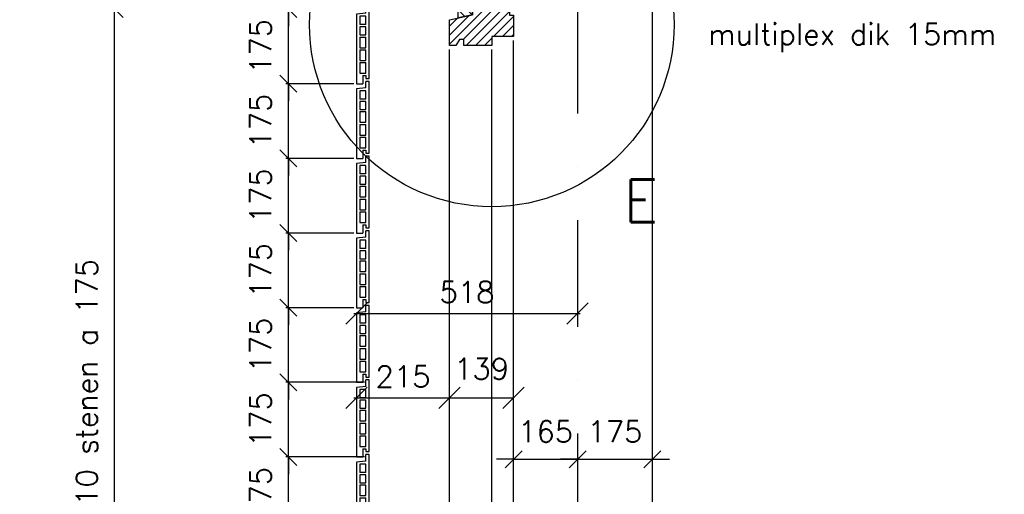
# Model space of a CAD drawing. Extents: x 0 to 297174, y -27731 to 163980.
# Tile 106 of 152: x 178415 to 180723, y 100670 to 101783. Entities that reach past the tile are written whole.
import ezdxf

# ---------------------------------------------------------------- set-up
doc = ezdxf.new("R2010")
doc.units = 0
doc.header["$LTSCALE"] = 5
doc.header["$MEASUREMENT"] = 0
doc.header["$PDMODE"] = 3
doc.header["$PDSIZE"] = 0.1
doc.linetypes.add('DASHDOT', pattern=[1, 0.5, -0.25, 0, -0.25])
doc.linetypes.add('DD1', pattern=[2.66667, 1.66667, -0.5, 0, -0.5])
doc.layers.get('0').update_dxf_attribs({"linetype": 'CONTINUOUS'})
doc.layers.get('DEFPOINTS').update_dxf_attribs({"linetype": 'CONTINUOUS'})
for name, color, linetype in [('_DETAILNUMMERS', 4, 'CONTINUOUS'), ('_DETAILNUMMERSTEKST', 4, 'CONTINUOUS'), ('A--A35--_F--3-', 9, 'CONTINUOUS'), ('A--L21D1_BUITENWAND', 1, 'CONTINUOUS'), ('A--L21D3_BUITENWAND', 3, 'CONTINUOUS'), ('A--L31--', 2, 'CONTINUOUS'), ('A--L31--_F--3-', 7, 'CONTINUOUS'), ('A--L31A1_BUITENKOZIJN', 1, 'CONTINUOUS'), ('A--M$1A-_F123-', 1, 'CONTINUOUS'), ('A--M1$A-_F123-', 1, 'CONTINUOUS'), ('A--T01A-25_TEKST', 2, 'CONTINUOUS'), ('STRAMIEN', 8, 'DD1'), ('X--LR---_CP', 7, 'CONTINUOUS')]:
    doc.layers.add(name, color=color, linetype=linetype)
doc.styles.add('ALFA-0_25', font='ROMANS')
doc.styles.add('HIEMSTRA', font='romans.shx')
doc.dimstyles.new('ALFA-0_25', dxfattribs={"dimscale": 50, "dimtxt": 2.5, "dimasz": 2.5, "dimexe": 0.3, "dimexo": 0.3, "dimgap": 1.25, "dimtad": 1, "dimdec": 0, "dimzin": 0, "dimdsep": 46, "dimtxsty": 'ALFA-0_25', "dimblk1": 'OBLIQUE', "dimblk2": 'OBLIQUE', "dimsah": 1, "dimcen": 0.09, "dimdle": 0.3, "dimclrd": 1, "dimclre": 1, "dimclrt": 2, "dimadec": 0, "dimazin": 0, "dimtfac": 1, "dimtdec": 0, "dimtofl": 0, "dimtmove": 2, "dimatfit": 3, "dimldrblk": 'OBLIQUE', "dimfxl": 0, "dimtvp": 625, "dimtolj": 1, "dimtzin": 0, "dimarcsym": 0})
doc.dimstyles.get("Standard").update_dxf_attribs({"dimscale": 50, "dimtxt": 2.5, "dimasz": 2, "dimexe": 0.3, "dimexo": 0.3, "dimgap": 2, "dimtad": 1, "dimdec": 0, "dimzin": 0, "dimdsep": 46, "dimtxsty": 'HIEMSTRA', "dimblk1": 'OBLIQUE', "dimblk2": 'OBLIQUE', "dimsah": 1, "dimcen": 0.09, "dimdle": 0.3, "dimclrd": 1, "dimclre": 1, "dimclrt": 2, "dimadec": 0, "dimazin": 0, "dimtfac": 1, "dimtdec": 4, "dimtix": 1, "dimtmove": 2, "dimatfit": 3, "dimldrblk": 'OBLIQUE', "dimfxl": 0, "dimtvp": 625, "dimtolj": 1, "dimtzin": 0, "dimarcsym": 0})

# ---------------------------------------------------------------- blocks, each defined once
blk = doc.blocks.new('ARGE175GR')
at = {"layer": 'A--L21D3_BUITENWAND', "color": 8}
for p, q in [((0, 168), (-8, 168)), ((-8, 153), (-8, 168)), ((0, 0), (0, 168)), ((-8, 153), (-30, 150.5)), ((-30, 150.5), (-30, -12.5)), ((-22, 145.5), (-22, 126)), ((-8, 145.5), (-22, 145.5)), ((-8, 126), (-8, 145.5)), ((-8, 126), (-22, 126)), ((-8, 121), (-22, 121)), ((-22, 121), (-22, 102)), ((-8, 102), (-8, 121)), ((-22, 102), (-8, 102)), ((-22, 97), (-22, 72)), ((-22, 97), (-8, 97)), ((-8, 72), (-8, 97)), ((-22, 72), (-8, 72)), ((-22, 67), (-22, 42)), ((-22, 67), (-8, 67)), ((-8, 42), (-8, 67)), ((-22, 42), (-8, 42)), ((-22, 37), (-22, 12)), ((-22, 37), (-8, 37)), ((-8, 12), (-8, 37)), ((-22, 12), (-8, 12)), ((-15, 7), (-15, -12.5)), ((-15, 7), (-8, 7)), ((-8, 7), (-8, 0)), ((-8, 0), (0, 0)), ((-30, -12.5), (-15, -12.5))]:
    blk.add_line(p, q, dxfattribs=at)
blk = doc.blocks.new('_OBLIQUE')
at = {"color": 0, "linetype": 'ByBlock'}
blk.add_line((-0.5, -0.5), (0.5, 0.5), dxfattribs=at)
blk = doc.blocks.new('*D134')
at = {"layer": 'A--M$1A-_F123-', "color": 1, "lineweight": -2}
for p, q in [((179044.8, 100757.9), (179044.8, 100797.9)), ((179223.3, 100757.9), (179038.8, 100757.9)), ((179044.8, 100582.9), (179044.8, 100757.9)), ((179223.3, 100582.9), (179038.8, 100582.9)), ((179044.8, 100582.9), (179044.8, 100542.9))]:
    blk.add_line(p, q, dxfattribs=at)
at = {"layer": 'DEFPOINTS', "color": 0}
for p in [(179044.8, 100757.9), (179229.3, 100757.9), (179229.3, 100582.9)]:
    blk.add_point(p, dxfattribs=at)
at = {"layer": 'A--M$1A-_F123-', "color": 1, "lineweight": -2, "xscale": 40, "yscale": 40, "zscale": 40}
for p, rotation in [((179044.8, 100757.9), 270), ((179044.8, 100582.9), 90)]:
    blk.add_blockref('_OBLIQUE', p, dxfattribs=dict(at, rotation=rotation))
at = {"layer": 'A--M$1A-_F123-', "color": 2, "insert": (178979.8, 100670.4), "char_height": 50, "attachment_point": 5, "rotation": 90, "style": 'HIEMSTRA'}
blk.add_mtext('\\A1;175', dxfattribs=at)
blk = doc.blocks.new('*D135')
at = {"layer": 'A--M$1A-_F123-', "color": 1, "lineweight": -2}
for p, q in [((179044.8, 100932.9), (179044.8, 100972.9)), ((179223.3, 100932.9), (179038.8, 100932.9)), ((179044.8, 100757.9), (179044.8, 100932.9)), ((179223.3, 100757.9), (179038.8, 100757.9)), ((179044.8, 100757.9), (179044.8, 100717.9))]:
    blk.add_line(p, q, dxfattribs=at)
at = {"layer": 'DEFPOINTS', "color": 0}
for p in [(179044.8, 100932.9), (179229.3, 100932.9), (179229.3, 100757.9)]:
    blk.add_point(p, dxfattribs=at)
at = {"layer": 'A--M$1A-_F123-', "color": 1, "lineweight": -2, "xscale": 40, "yscale": 40, "zscale": 40}
for p, rotation in [((179044.8, 100932.9), 270), ((179044.8, 100757.9), 90)]:
    blk.add_blockref('_OBLIQUE', p, dxfattribs=dict(at, rotation=rotation))
at = {"layer": 'A--M$1A-_F123-', "color": 2, "insert": (178979.8, 100845.4), "char_height": 50, "attachment_point": 5, "rotation": 90, "style": 'HIEMSTRA'}
blk.add_mtext('\\A1;175', dxfattribs=at)
blk = doc.blocks.new('*D136')
at = {"layer": 'A--M$1A-_F123-', "color": 1, "lineweight": -2}
for p, q in [((179044.8, 101107.9), (179044.8, 101147.9)), ((179198.3, 101107.9), (179038.8, 101107.9)), ((179044.8, 100932.9), (179044.8, 101107.9)), ((179198.3, 100932.9), (179038.8, 100932.9)), ((179044.8, 100932.9), (179044.8, 100892.9))]:
    blk.add_line(p, q, dxfattribs=at)
at = {"layer": 'DEFPOINTS', "color": 0}
for p in [(179044.8, 101107.9), (179204.3, 101107.9), (179204.3, 100932.9)]:
    blk.add_point(p, dxfattribs=at)
at = {"layer": 'A--M$1A-_F123-', "color": 1, "lineweight": -2, "xscale": 40, "yscale": 40, "zscale": 40}
for p, rotation in [((179044.8, 101107.9), 270), ((179044.8, 100932.9), 90)]:
    blk.add_blockref('_OBLIQUE', p, dxfattribs=dict(at, rotation=rotation))
at = {"layer": 'A--M$1A-_F123-', "color": 2, "insert": (178979.8, 101020.4), "char_height": 50, "attachment_point": 5, "rotation": 90, "style": 'HIEMSTRA'}
blk.add_mtext('\\A1;175', dxfattribs=at)
blk = doc.blocks.new('*D137')
at = {"layer": 'A--M$1A-_F123-', "color": 1, "lineweight": -2}
for p, q in [((179044.8, 101282.9), (179044.8, 101322.9)), ((179198.3, 101282.9), (179038.8, 101282.9)), ((179044.8, 101107.9), (179044.8, 101282.9)), ((179198.3, 101107.9), (179038.8, 101107.9)), ((179044.8, 101107.9), (179044.8, 101067.9))]:
    blk.add_line(p, q, dxfattribs=at)
at = {"layer": 'DEFPOINTS', "color": 0}
for p in [(179044.8, 101282.9), (179204.3, 101282.9), (179204.3, 101107.9)]:
    blk.add_point(p, dxfattribs=at)
at = {"layer": 'A--M$1A-_F123-', "color": 1, "lineweight": -2, "xscale": 40, "yscale": 40, "zscale": 40}
for p, rotation in [((179044.8, 101282.9), 270), ((179044.8, 101107.9), 90)]:
    blk.add_blockref('_OBLIQUE', p, dxfattribs=dict(at, rotation=rotation))
at = {"layer": 'A--M$1A-_F123-', "color": 2, "insert": (178979.8, 101195.4), "char_height": 50, "attachment_point": 5, "rotation": 90, "style": 'HIEMSTRA'}
blk.add_mtext('\\A1;175', dxfattribs=at)
blk = doc.blocks.new('*D138')
at = {"layer": 'A--M$1A-_F123-', "color": 1, "lineweight": -2}
for p, q in [((179044.8, 101457.9), (179044.8, 101497.9)), ((179198.3, 101457.9), (179038.8, 101457.9)), ((179044.8, 101282.9), (179044.8, 101457.9)), ((179144.6, 101282.9), (179038.8, 101282.9)), ((179044.8, 101282.9), (179044.8, 101242.9))]:
    blk.add_line(p, q, dxfattribs=at)
at = {"layer": 'DEFPOINTS', "color": 0}
for p in [(179044.8, 101457.9), (179204.3, 101457.9), (179150.6, 101282.9)]:
    blk.add_point(p, dxfattribs=at)
at = {"layer": 'A--M$1A-_F123-', "color": 1, "lineweight": -2, "xscale": 40, "yscale": 40, "zscale": 40}
for p, rotation in [((179044.8, 101457.9), 270), ((179044.8, 101282.9), 90)]:
    blk.add_blockref('_OBLIQUE', p, dxfattribs=dict(at, rotation=rotation))
at = {"layer": 'A--M$1A-_F123-', "color": 2, "insert": (178979.8, 101370.4), "char_height": 50, "attachment_point": 5, "rotation": 90, "style": 'HIEMSTRA'}
blk.add_mtext('\\A1;175', dxfattribs=at)
blk = doc.blocks.new('*D139')
at = {"layer": 'A--M$1A-_F123-', "color": 1, "lineweight": -2}
for p, q in [((179044.8, 101632.9), (179044.8, 101672.9)), ((179198.3, 101632.9), (179038.8, 101632.9)), ((179044.8, 101457.9), (179044.8, 101632.9)), ((179198.3, 101457.9), (179038.8, 101457.9)), ((179044.8, 101457.9), (179044.8, 101417.9))]:
    blk.add_line(p, q, dxfattribs=at)
at = {"layer": 'DEFPOINTS', "color": 0}
for p in [(179044.8, 101632.9), (179204.3, 101632.9), (179204.3, 101457.9)]:
    blk.add_point(p, dxfattribs=at)
at = {"layer": 'A--M$1A-_F123-', "color": 1, "lineweight": -2, "xscale": 40, "yscale": 40, "zscale": 40}
for p, rotation in [((179044.8, 101632.9), 270), ((179044.8, 101457.9), 90)]:
    blk.add_blockref('_OBLIQUE', p, dxfattribs=dict(at, rotation=rotation))
at = {"layer": 'A--M$1A-_F123-', "color": 2, "insert": (178979.8, 101545.4), "char_height": 50, "attachment_point": 5, "rotation": 90, "style": 'HIEMSTRA'}
blk.add_mtext('\\A1;175', dxfattribs=at)
blk = doc.blocks.new('*D140')
at = {"layer": 'A--M$1A-_F123-', "color": 1, "lineweight": -2}
for p, q in [((179044.8, 101807.9), (179044.8, 101847.9)), ((179198.3, 101807.9), (179038.8, 101807.9)), ((179044.8, 101632.9), (179044.8, 101807.9)), ((179198.3, 101632.9), (179038.8, 101632.9)), ((179044.8, 101632.9), (179044.8, 101592.9))]:
    blk.add_line(p, q, dxfattribs=at)
at = {"layer": 'DEFPOINTS', "color": 0}
for p in [(179044.8, 101807.9), (179204.3, 101807.9), (179204.3, 101632.9)]:
    blk.add_point(p, dxfattribs=at)
at = {"layer": 'A--M$1A-_F123-', "color": 1, "lineweight": -2, "xscale": 40, "yscale": 40, "zscale": 40}
for p, rotation in [((179044.8, 101807.9), 270), ((179044.8, 101632.9), 90)]:
    blk.add_blockref('_OBLIQUE', p, dxfattribs=dict(at, rotation=rotation))
at = {"layer": 'A--M$1A-_F123-', "color": 2, "insert": (178979.8, 101720.4), "char_height": 50, "attachment_point": 5, "rotation": 90, "style": 'HIEMSTRA'}
blk.add_mtext('\\A1;175', dxfattribs=at)
blk = doc.blocks.new('*D141')
at = {"layer": 'A--M$1A-_F123-', "color": 1, "lineweight": -2}
for p, q in [((179044.8, 101982.9), (179044.8, 102022.9)), ((179205.8, 101982.9), (179038.8, 101982.9)), ((179044.8, 101807.9), (179044.8, 101982.9)), ((179198.3, 101807.9), (179038.8, 101807.9)), ((179044.8, 101807.9), (179044.8, 101767.9))]:
    blk.add_line(p, q, dxfattribs=at)
at = {"layer": 'DEFPOINTS', "color": 0}
for p in [(179044.8, 101982.9), (179211.8, 101982.9), (179204.3, 101807.9)]:
    blk.add_point(p, dxfattribs=at)
at = {"layer": 'A--M$1A-_F123-', "color": 1, "lineweight": -2, "xscale": 40, "yscale": 40, "zscale": 40}
for p, rotation in [((179044.8, 101982.9), 270), ((179044.8, 101807.9), 90)]:
    blk.add_blockref('_OBLIQUE', p, dxfattribs=dict(at, rotation=rotation))
at = {"layer": 'A--M$1A-_F123-', "color": 2, "insert": (178979.8, 101895.4), "char_height": 50, "attachment_point": 5, "rotation": 90, "style": 'HIEMSTRA'}
blk.add_mtext('\\A1;175', dxfattribs=at)
blk = doc.blocks.new('*D150')
at = {"layer": 'A--M$1A-_F123-', "color": 1, "lineweight": -2}
for p, q in [((179131, 101807.9), (178631.5, 101807.9)), ((178637.5, 100051.9), (178637.5, 101813.9)), ((179131, 100057.9), (178631.5, 100057.9))]:
    blk.add_line(p, q, dxfattribs=at)
at = {"layer": 'DEFPOINTS', "color": 0}
for p in [(178637.5, 101807.9), (179137, 101807.9), (179137, 100057.9)]:
    blk.add_point(p, dxfattribs=at)
at = {"layer": 'A--M$1A-_F123-', "color": 1, "lineweight": -2, "xscale": 40, "yscale": 40, "zscale": 40}
for p, rotation in [((178637.5, 101807.9), 90), ((178637.5, 100057.9), 270)]:
    blk.add_blockref('_OBLIQUE', p, dxfattribs=dict(at, rotation=rotation))
at = {"layer": 'A--M$1A-_F123-', "color": 2, "insert": (178572.5, 100932.9), "char_height": 50, "attachment_point": 5, "rotation": 90, "style": 'HIEMSTRA'}
blk.add_mtext('\\A1;10 stenen a 175', dxfattribs=at)
blk = doc.blocks.new('KOZIJN_VE')
at = {"layer": 'A--A35--_F--3-'}
h = blk.add_hatch(dxfattribs=at)
h.set_pattern_fill('ALFALINE', color=256, scale=15, angle=90, style=0, pattern_type=2)
h.set_pattern_definition([(135, (571.291, -567.27), (-10.6066, -10.6066), [])])
h.paths.add_polyline_path([(-105, 50.9), (0, 50.9), (0, 0), (-71, 0), (-71, -14), (-105, -20.1)])
h = blk.add_hatch(dxfattribs=at)
h.set_pattern_fill('ALFALINE', color=256, scale=15, style=0, pattern_type=2)
h.set_pattern_definition([(45, (571.291, -567.27), (-10.6066, 10.6066), [])])
h.paths.add_polyline_path([(-125, -25.4), (-71, -14), (-71, 0), (15, 0), (15, -15), (25, -15), (25, -65), (-26, -65), (-26, -86), (-92, -86), (-92, -71.9), (-102, -71.9), (-110, -85.9), (-125, -86)])
at = {"layer": 'A--L31--_F--3-', "color": 2, "linetype": 'Continuous'}
for points in [[(0, 50.9), (0, 50.9), (0, 0), (-71, 0), (-71, -14), (-105, -21.2), (-105, 50.9)], [(-125, -25.4), (-71, -14), (-71, 0), (15, 0), (15, -15), (25, -15), (25, -65), (-26, -65), (-26, -86), (-92, -86), (-92, -86), (-92, -71.9), (-102, -71.9), (-110, -85.9), (-125, -86)]]:
    blk.add_lwpolyline(points, close=True, dxfattribs=at)
at = {"layer": 'X--LR---_CP'}
blk.add_point((0, 0), dxfattribs=at)
blk = doc.blocks.new('*D661')
at = {"layer": 'A--M$1A-_F123-', "color": 1, "lineweight": -2}
for p, q in [((179572.6, 100752.5), (179532.6, 100752.5)), ((179572.6, 100752.5), (179722.6, 100752.5)), ((179722.6, 100752.5), (179762.6, 100752.5))]:
    blk.add_line(p, q, dxfattribs=at)
at = {"layer": 'DEFPOINTS', "color": 0}
for p in [(179572.6, 100752.5), (179722.6, 100752.5), (179722.6, 100752.5)]:
    blk.add_point(p, dxfattribs=at)
at = {"layer": 'A--M$1A-_F123-', "color": 1, "lineweight": -2, "xscale": 40, "yscale": 40, "zscale": 40}
blk.add_blockref('_OBLIQUE', (179572.6, 100752.5), dxfattribs=at)
at = {"layer": 'A--M$1A-_F123-', "color": 1, "lineweight": -2, "xscale": 40, "yscale": 40, "zscale": 40, "rotation": 180}
blk.add_blockref('_OBLIQUE', (179722.6, 100752.5), dxfattribs=at)
at = {"layer": 'A--M$1A-_F123-', "color": 2, "insert": (179647.6, 100817.5), "char_height": 50, "attachment_point": 5, "style": 'HIEMSTRA'}
blk.add_mtext('\\A1;165', dxfattribs=at)
blk = doc.blocks.new('*D667')
at = {"color": 1, "linetype": 'ByBlock'}
blk.add_line((179416.6, 100896.3), (179572.6, 100896.3), dxfattribs=at)
at = {"layer": 'DEFPOINTS', "color": 0, "linetype": 'ByBlock'}
for p in [(179422.6, 100896.3), (179572.6, 100896.3), (179572.6, 100896.3)]:
    blk.add_point(p, dxfattribs=at)
at = {"color": 1, "linetype": 'ByBlock', "xscale": 50, "yscale": 50, "zscale": 50, "rotation": 180}
blk.add_blockref('_OBLIQUE', (179422.6, 100896.3), dxfattribs=at)
at = {"color": 1, "linetype": 'ByBlock', "xscale": 50, "yscale": 50, "zscale": 50}
blk.add_blockref('_OBLIQUE', (179572.6, 100896.3), dxfattribs=at)
at = {"color": 2, "linetype": 'ByBlock', "insert": (179497.6, 100964.8), "char_height": 50, "attachment_point": 5, "style": 'ALFA-0_25'}
blk.add_mtext('\\A1;139', dxfattribs=at)
blk = doc.blocks.new('*D676')
at = {"layer": 'A--M$1A-_F123-', "color": 1, "lineweight": -2}
for p, q in [((179722.6, 100752.5), (179682.6, 100752.5)), ((179722.6, 100752.5), (179897.6, 100752.5)), ((179897.6, 100752.5), (179937.6, 100752.5))]:
    blk.add_line(p, q, dxfattribs=at)
at = {"layer": 'DEFPOINTS', "color": 0}
for p in [(179722.6, 100752.5), (179897.6, 100752.5), (179897.6, 100752.5)]:
    blk.add_point(p, dxfattribs=at)
at = {"layer": 'A--M$1A-_F123-', "color": 1, "lineweight": -2, "xscale": 40, "yscale": 40, "zscale": 40}
blk.add_blockref('_OBLIQUE', (179722.6, 100752.5), dxfattribs=at)
at = {"layer": 'A--M$1A-_F123-', "color": 1, "lineweight": -2, "xscale": 40, "yscale": 40, "zscale": 40, "rotation": 180}
blk.add_blockref('_OBLIQUE', (179897.6, 100752.5), dxfattribs=at)
at = {"layer": 'A--M$1A-_F123-', "color": 2, "insert": (179810.1, 100817.5), "char_height": 50, "attachment_point": 5, "style": 'HIEMSTRA'}
blk.add_mtext('\\A1;175', dxfattribs=at)
blk = doc.blocks.new('*D680')
at = {"layer": 'A--M1$A-_F123-', "color": 1, "lineweight": -2, "ltscale": 10}
blk.add_line((179198.3, 100896.3), (179428.6, 100896.3), dxfattribs=at)
at = {"layer": 'DEFPOINTS', "color": 0, "ltscale": 10}
for p in [(179204.3, 100896.3), (179422.6, 100896.3), (179422.6, 100896.3)]:
    blk.add_point(p, dxfattribs=at)
at = {"layer": 'A--M1$A-_F123-', "color": 1, "lineweight": -2, "ltscale": 10, "xscale": 50, "yscale": 50, "zscale": 50, "rotation": 180}
blk.add_blockref('_OBLIQUE', (179204.3, 100896.3), dxfattribs=at)
at = {"layer": 'A--M1$A-_F123-', "color": 1, "lineweight": -2, "ltscale": 10, "xscale": 50, "yscale": 50, "zscale": 50}
blk.add_blockref('_OBLIQUE', (179422.6, 100896.3), dxfattribs=at)
at = {"layer": 'A--M1$A-_F123-', "color": 2, "ltscale": 10, "insert": (179313.4, 100946.3), "char_height": 50, "attachment_point": 5, "style": 'ALFA-0_25'}
blk.add_mtext('\\A1;215', dxfattribs=at)
blk = doc.blocks.new('*D681')
at = {"layer": 'A--M1$A-_F123-', "color": 1, "lineweight": -2, "ltscale": 10}
blk.add_line((179198.3, 101094.5), (179728.6, 101094.5), dxfattribs=at)
at = {"layer": 'DEFPOINTS', "color": 0, "ltscale": 10}
for p in [(179204.3, 101094.5), (179722.6, 101094.5), (179722.6, 101094.5)]:
    blk.add_point(p, dxfattribs=at)
at = {"layer": 'A--M1$A-_F123-', "color": 1, "lineweight": -2, "ltscale": 10, "xscale": 50, "yscale": 50, "zscale": 50, "rotation": 180}
blk.add_blockref('_OBLIQUE', (179204.3, 101094.5), dxfattribs=at)
at = {"layer": 'A--M1$A-_F123-', "color": 1, "lineweight": -2, "ltscale": 10, "xscale": 50, "yscale": 50, "zscale": 50}
blk.add_blockref('_OBLIQUE', (179722.6, 101094.5), dxfattribs=at)
at = {"layer": 'A--M1$A-_F123-', "color": 2, "ltscale": 10, "insert": (179463.4, 101144.5), "char_height": 50, "attachment_point": 5, "style": 'ALFA-0_25'}
blk.add_mtext('\\A1;518', dxfattribs=at)

msp = doc.modelspace()

# ---------------------------------------------------------------- linework, layer by layer
at = {"layer": '_DETAILNUMMERS'}
msp.add_circle((179521.6, 101771.9), 427.3, dxfattribs=at)
at = {"layer": 'A--L21D1_BUITENWAND'}
msp.add_lwpolyline([(180722.6, 102505.9), (180722.6, 102355.9), (179897.6, 102355.9), (179897.6, 99255.9)], dxfattribs=at)
at = {"layer": 'A--L31A1_BUITENKOZIJN'}
for p, q in [((179572.6, 100262.9), (179572.6, 101733.9)), ((179422.6, 100229.3), (179422.6, 101712.9)), ((179521.6, 100246), (179521.6, 101712.9))]:
    msp.add_line(p, q, dxfattribs=at)
at = {"layer": 'STRAMIEN', "linetype": 'DASHDOT', "ltscale": 100}
msp.add_line((179722.6, 110315), (179722.6, 90172.2), dxfattribs=at)

# ---------------------------------------------------------------- block references
for p in [(179234.3, 101645.4), (179234.3, 101470.4), (179234.3, 101295.4), (179234.3, 101120.4), (179234.3, 100945.4), (179234.3, 100770.4), (179234.3, 100595.4)]:
    msp.add_blockref('ARGE175GR', p)
at = {"layer": 'A--L31--'}
msp.add_blockref('KOZIJN_VE', (179547.6, 101808.3), dxfattribs=at)

# ---------------------------------------------------------------- texts
at = {"layer": '_DETAILNUMMERSTEKST', "style": 'HIEMSTRA'}
msp.add_text('E', height=100, dxfattribs=at).set_placement((179830, 101308.6))
at = {"layer": 'A--T01A-25_TEKST', "style": 'HIEMSTRA'}
msp.add_text('multiplex dik 15mm', height=50, dxfattribs=at).set_placement((180028.5, 101723.8))

# ---------------------------------------------------------------- dimensions: what is measured, and where the dimension line sits
at = {"layer": 'A--M$1A-_F123-'}
for base, p1, p2, picture, middle in [((179044.8, 101982.9), (179204.3, 101807.9), (179211.8, 101982.9), '*D141', (178979.8, 101895.4)), ((179044.8, 101807.9), (179204.3, 101632.9), (179204.3, 101807.9), '*D140', (178979.8, 101720.4)), ((179044.8, 101632.9), (179204.3, 101457.9), (179204.3, 101632.9), '*D139', (178979.8, 101545.4)), ((179044.8, 101457.9), (179150.6, 101282.9), (179204.3, 101457.9), '*D138', (178979.8, 101370.4)), ((179044.8, 101282.9), (179204.3, 101107.9), (179204.3, 101282.9), '*D137', (178979.8, 101195.4)), ((179044.8, 101107.9), (179204.3, 100932.9), (179204.3, 101107.9), '*D136', (178979.8, 101020.4)), ((179044.8, 100932.9), (179229.3, 100757.9), (179229.3, 100932.9), '*D135', (178979.8, 100845.4)), ((179044.8, 100757.9), (179229.3, 100582.9), (179229.3, 100757.9), '*D134', (178979.8, 100670.4))]:
    dim = msp.add_linear_dim(base=base, p1=p1, p2=p2, angle=270, dimstyle='Standard', override={"dimscale": 20}, dxfattribs=at)
    dim.commit()
    dim.dimension.update_dxf_attribs({"geometry": picture, "text_midpoint": middle})
dim = msp.add_linear_dim(base=(178637.5, 101807.9), p1=(179137, 100057.9), p2=(179137, 101807.9), angle=270, text='10 stenen a 175', dimstyle='Standard', override={"dimscale": 20}, dxfattribs=at)
dim.commit()
dim.dimension.update_dxf_attribs({"geometry": '*D150', "text_midpoint": (178572.5, 100932.9)})
dim = msp.add_linear_dim(base=(179722.6, 100752.5), p1=(179572.6, 100752.5), p2=(179722.6, 100752.5), text='165', dimstyle='Standard', override={"dimscale": 20}, dxfattribs=at)
dim.commit()
dim.dimension.update_dxf_attribs({"geometry": '*D661', "text_midpoint": (179647.6, 100817.5)})
dim = msp.add_linear_dim(base=(179897.6, 100752.5), p1=(179722.6, 100752.5), p2=(179897.6, 100752.5), dimstyle='Standard', override={"dimscale": 20}, dxfattribs=at)
dim.commit()
dim.dimension.update_dxf_attribs({"geometry": '*D676', "text_midpoint": (179810.1, 100817.5)})
at = {"layer": 'A--M1$A-_F123-'}
dim = msp.add_linear_dim(base=(179722.6, 101094.5), p1=(179204.3, 101094.5), p2=(179722.6, 101094.5), dimstyle='ALFA-0_25', override={"dimscale": 20}, dxfattribs=at)
dim.commit()
dim.dimension.update_dxf_attribs({"geometry": '*D681', "text_midpoint": (179463.4, 101144.5)})
for base, p1, p2, text, picture, middle in [((179422.6, 100896.3), (179204.3, 100896.3), (179422.6, 100896.3), '215', '*D680', (179313.4, 100946.3)), ((179572.6, 100896.3), (179422.6, 100896.3), (179572.6, 100896.3), '139', '*D667', (179497.6, 100964.8))]:
    dim = msp.add_linear_dim(base=base, p1=p1, p2=p2, text=text, dimstyle='ALFA-0_25', override={"dimscale": 20}, dxfattribs=at)
    dim.commit()
    dim.dimension.update_dxf_attribs({"geometry": picture, "text_midpoint": middle})

doc.saveas('drawing.dxf')
